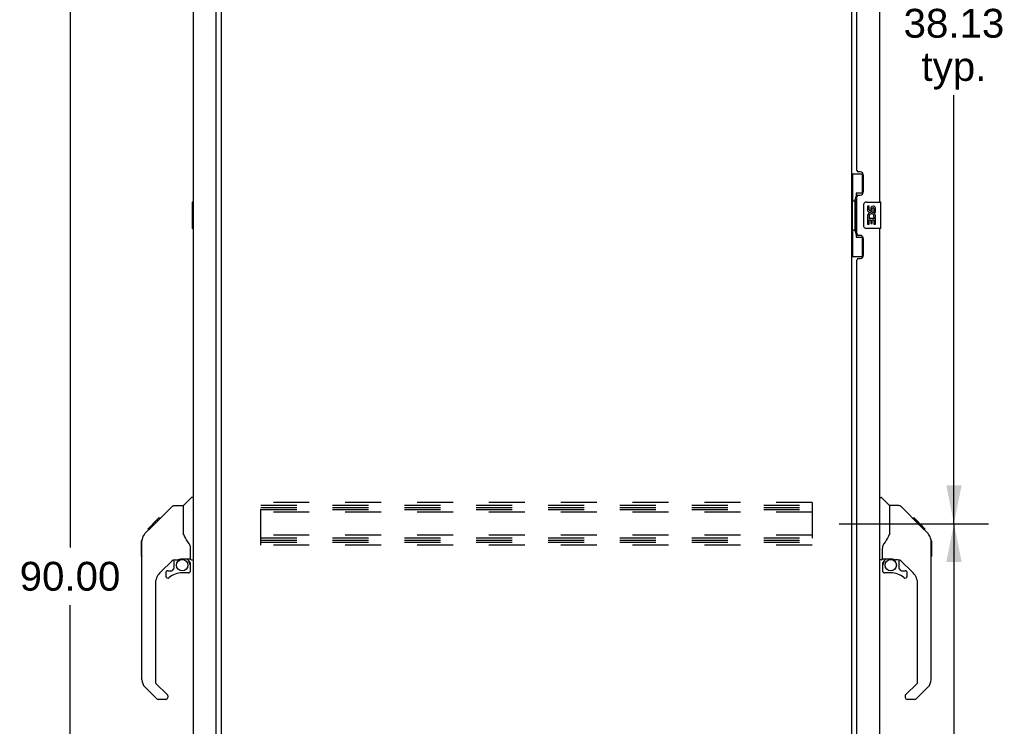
# Model space of a CAD drawing. Header units: inches. Extents: x 0 to 249, y 0 to 161.
# Tile 15 of 20: x 137 to 174, y 48 to 75. Entities that reach past the tile are written whole.
import ezdxf

# ---------------------------------------------------------------- set-up
doc = ezdxf.new("R2010")
doc.units = ezdxf.units.IN
doc.header["$LTSCALE"] = 13.679749
doc.header["$MEASUREMENT"] = 0
doc.linetypes.add('HIDDEN', pattern=[0.2, 0.1, -0.1])
doc.layers.get('0').update_dxf_attribs({"linetype": 'CONTINUOUS'})
for name, color, linetype in [('02___PRT_ALL_AXES', 7, 'CONTINUOUS'), ('DEFAULT_2', 8, 'HIDDEN'), ('DIMENSIONS', 7, 'CONTINUOUS')]:
    doc.layers.add(name, color=color, linetype=linetype)
doc.styles.get("Standard").update_dxf_attribs({"font": 'arial.ttf'})
doc.dimstyles.new('DIMSTYLE_1', dxfattribs={"dimtxt": 1.097306, "dimasz": 1.463075, "dimexe": 0.09, "dimexo": 0.07, "dimgap": 0.0375, "dimtad": 0, "dimtih": 1, "dimtoh": 1, "dimzin": 4, "dimdsep": 46, "dimtxsty": 'Standard', "dimblk": '_FILLED', "dimblk1": '_FILLED', "dimblk2": '_FILLED', "dimcen": 0.09, "dimazin": 1, "dimtfac": 1, "dimtdec": 3, "dimtofl": 0, "dimtmove": 0, "dimatfit": 3, "dimldrblk": '_FILLED', "dimfxl": 1, "dimtolj": 1, "dimtzin": 4, "dimarcsym": 0})

# ---------------------------------------------------------------- blocks, each defined once
blk = doc.blocks.new('_FILLED')
at = {"color": 0, "linetype": 'ByBlock'}
blk.add_solid([(0, 0), (-1, 0.2), (-1, -0.2)], dxfattribs=at)
blk = doc.blocks.new('*D6')
at = {"layer": 'DIMENSIONS', "color": 2, "linetype": 'Continuous'}
for p, q in [((143.502, 99.154), (137.199, 99.154)), ((138.516, 99.154), (138.516, 55.251)), ((138.516, 9.154), (138.516, 53.057)), ((143.502, 9.154), (137.199, 9.154))]:
    blk.add_line(p, q, dxfattribs=at)
at = {"layer": 'DIMENSIONS', "color": 2, "linetype": 'Continuous', "xscale": 1.4630747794, "yscale": 1.4630747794, "zscale": 1.4630747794}
for p, rotation in [((138.516, 99.154), 90), ((138.516, 9.154), 270)]:
    blk.add_blockref('_FILLED', p, dxfattribs=dict(at, rotation=rotation))
at = {"layer": 'DIMENSIONS', "color": 2, "linetype": 'Continuous', "insert": (138.516, 54.703), "char_height": 1.0973, "width": 3.83445, "attachment_point": 2, "line_spacing_factor": 0.9}
blk.add_mtext('90.00', dxfattribs=at)
blk = doc.blocks.new('*D10')
at = {"layer": 'DIMENSIONS', "color": 2, "linetype": 'Continuous'}
for p, q in [((167.804, 94.279), (173.495, 94.279)), ((172.178, 94.279), (172.178, 76.314)), ((172.178, 56.154), (172.178, 72.473)), ((167.804, 56.154), (173.495, 56.154))]:
    blk.add_line(p, q, dxfattribs=at)
at = {"layer": 'DIMENSIONS', "color": 2, "linetype": 'Continuous', "xscale": 1.4630747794, "yscale": 1.4630747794, "zscale": 1.4630747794}
for p, rotation in [((172.178, 94.279), 90), ((172.178, 56.154), 270)]:
    blk.add_blockref('_FILLED', p, dxfattribs=dict(at, rotation=rotation))
at = {"layer": 'DIMENSIONS', "color": 2, "linetype": 'Continuous', "insert": (172.178, 75.765), "char_height": 1.0973, "width": 3.83445, "attachment_point": 2, "line_spacing_factor": 0.9}
blk.add_mtext('38.13\\Ptyp.', dxfattribs=at)
blk = doc.blocks.new('*D11')
at = {"layer": 'DIMENSIONS', "color": 2, "linetype": 'Continuous'}
for p, q in [((167.804, 56.154), (173.495, 56.154)), ((172.178, 56.154), (172.178, 38.189)), ((172.178, 18.029), (172.178, 34.348)), ((167.804, 18.029), (173.495, 18.029))]:
    blk.add_line(p, q, dxfattribs=at)
at = {"layer": 'DIMENSIONS', "color": 2, "linetype": 'Continuous', "xscale": 1.4630747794, "yscale": 1.4630747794, "zscale": 1.4630747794}
for p, rotation in [((172.178, 56.154), 90), ((172.178, 18.029), 270)]:
    blk.add_blockref('_FILLED', p, dxfattribs=dict(at, rotation=rotation))
at = {"layer": 'DIMENSIONS', "color": 2, "linetype": 'Continuous', "insert": (172.178, 37.64), "char_height": 1.0973, "width": 3.83445, "attachment_point": 2, "line_spacing_factor": 0.9}
blk.add_mtext('38.13\\Ptyp.', dxfattribs=at)

msp = doc.modelspace()

# ---------------------------------------------------------------- linework, layer by layer
at = {"color": 3, "linetype": 'Continuous'}
for p, q in [((143.222, 16.151), (143.222, 96.158)), ((144.076, 16.028), (144.076, 96.28)), ((144.28, 16.447), (144.28, 95.862)), ((168.28, 95.862), (168.28, 16.447)), ((169.338, 90.904), (169.338, 68.404)), ((168.484, 69.612), (168.484, 89.697)), ((168.604, 69.552), (168.544, 69.552)), ((168.734, 68.802), (168.734, 69.422)), ((168.544, 68.672), (168.604, 68.672)), ((168.484, 67.197), (168.484, 68.612)), ((168.604, 67.137), (168.544, 67.137)), ((169.338, 67.404), (169.338, 44.904)), ((168.734, 66.387), (168.734, 67.007)), ((168.484, 46.112), (168.484, 66.197)), ((168.544, 66.257), (168.604, 66.257))]:
    msp.add_line(p, q, dxfattribs=at)
at = {"color": 7, "linetype": 'Continuous'}
for p, q in [((168.28, 69.479), (168.721, 69.479)), ((168.319, 69.479), (168.319, 68.454)), ((168.684, 69.479), (168.684, 68.699)), ((168.457, 68.744), (168.457, 67.064)), ((168.684, 68.744), (168.457, 68.744)), ((143.162, 68.389), (143.162, 67.419)), ((143.222, 68.404), (143.177, 68.404)), ((143.209, 68.304), (143.209, 67.504)), ((168.297, 68.454), (168.297, 67.354)), ((168.297, 68.454), (168.42, 68.454)), ((168.42, 68.484), (168.42, 68.505)), ((168.42, 67.354), (168.42, 68.454)), ((168.743, 67.504), (168.743, 68.304)), ((168.843, 68.404), (169.383, 68.404)), ((169.398, 67.419), (169.398, 68.389)), ((143.177, 67.404), (143.222, 67.404)), ((168.297, 67.354), (168.42, 67.354)), ((168.319, 67.354), (168.319, 66.329)), ((168.42, 67.303), (168.42, 67.324)), ((169.383, 67.404), (168.843, 67.404)), ((168.457, 67.064), (168.684, 67.064)), ((168.684, 67.109), (168.684, 66.329)), ((168.28, 66.329), (168.721, 66.329)), ((142.834, 56.849), (143.132, 57.147)), ((143.222, 57.158), (143.16, 57.158)), ((169.338, 57.158), (169.401, 57.158)), ((169.726, 56.849), (169.428, 57.147)), ((141.795, 56.204), (142.412, 56.82)), ((142.467, 56.843), (142.828, 56.843)), ((142.828, 56.843), (142.828, 55.739)), ((170.093, 56.843), (169.732, 56.843)), ((169.732, 55.739), (169.732, 56.843)), ((170.914, 56.055), (170.149, 56.82)), ((141.475, 55.95), (141.888, 56.363)), ((141.872, 56.28), (141.805, 56.28)), ((141.888, 56.364), (141.89, 56.366)), ((141.955, 56.363), (141.888, 56.363)), ((141.889, 56.364), (141.956, 56.364)), ((141.89, 56.366), (141.957, 56.366)), ((170.67, 56.366), (170.603, 56.366)), ((170.677, 56.358), (170.61, 56.358)), ((170.687, 56.348), (170.62, 56.348)), ((170.693, 56.342), (170.627, 56.342)), ((170.701, 56.334), (170.635, 56.334)), ((170.721, 56.314), (170.654, 56.314)), ((170.67, 56.366), (170.997, 56.039)), ((170.744, 56.292), (170.677, 56.292)), ((170.767, 56.268), (170.7, 56.268)), ((141.369, 55.776), (141.647, 56.055)), ((141.475, 55.95), (141.542, 55.95)), ((141.478, 55.953), (141.545, 55.953)), ((141.546, 55.954), (141.479, 55.954)), ((141.627, 56.035), (141.56, 56.035)), ((141.713, 56.122), (141.646, 56.122)), ((141.647, 56.055), (141.78, 56.188)), ((141.661, 56.068), (141.647, 56.055)), ((141.674, 56.082), (141.661, 56.068)), ((141.795, 56.204), (141.729, 56.204)), ((141.752, 56.16), (141.795, 56.204)), ((170.791, 56.245), (170.724, 56.245)), ((170.815, 56.221), (170.748, 56.221)), ((170.838, 56.197), (170.771, 56.197)), ((170.86, 56.175), (170.793, 56.175)), ((170.88, 56.155), (170.814, 56.155)), ((170.898, 56.138), (170.831, 56.138)), ((170.911, 56.124), (170.844, 56.124)), ((170.915, 56.12), (170.848, 56.12)), ((170.917, 56.118), (170.85, 56.118)), ((170.918, 56.118), (170.851, 56.118)), ((170.918, 56.117), (170.851, 56.117)), ((170.9, 56.068), (170.852, 56.116)), ((170.921, 56.115), (170.854, 56.115)), ((170.925, 56.11), (170.858, 56.11)), ((170.931, 56.104), (170.864, 56.104)), ((170.945, 56.091), (170.878, 56.091)), ((170.96, 56.075), (170.893, 56.075)), ((170.913, 56.055), (170.9, 56.068)), ((170.967, 56.068), (170.901, 56.068)), ((170.974, 56.061), (170.908, 56.061)), ((170.913, 56.055), (171.192, 55.776)), ((170.986, 56.049), (170.92, 56.049)), ((170.992, 56.044), (170.925, 56.044)), ((170.995, 56.04), (170.928, 56.04)), ((170.997, 56.039), (170.93, 56.039)), ((170.996, 56.039), (170.93, 56.039)), ((170.997, 56.038), (170.93, 56.038)), ((170.997, 56.038), (171.085, 55.95)), ((171.014, 55.954), (171.081, 55.954)), ((171.083, 55.952), (171.016, 55.952)), ((171.085, 55.95), (171.019, 55.95)), ((141.242, 54.916), (141.242, 55.503)), ((141.254, 50.215), (141.254, 55.499)), ((142.848, 55.746), (142.828, 55.801)), ((171.306, 55.521), (171.305, 55.528)), ((171.307, 50.215), (171.307, 55.499)), ((171.318, 55.503), (171.318, 54.916)), ((143.104, 54.816), (143.104, 55.222)), ((169.456, 54.816), (169.456, 55.222)), ((142.44, 54.781), (141.938, 54.28)), ((142.474, 54.771), (142.474, 54.445)), ((142.516, 54.776), (142.604, 54.776)), ((142.782, 54.817), (142.789, 54.818)), ((142.789, 54.818), (143.084, 54.818)), ((142.967, 54.818), (143.046, 54.738)), ((143.143, 54.776), (143.222, 54.776)), ((169.417, 54.776), (169.338, 54.776)), ((169.476, 54.818), (169.771, 54.818)), ((169.514, 54.738), (169.594, 54.818)), ((169.771, 54.818), (169.778, 54.817)), ((170.044, 54.776), (169.956, 54.776)), ((170.086, 54.445), (170.086, 54.771)), ((170.622, 54.28), (170.12, 54.781)), ((142.399, 54.364), (142.471, 54.436)), ((143.039, 54.73), (143.032, 54.724)), ((143.084, 54.599), (143.104, 54.599)), ((143.104, 54.361), (143.104, 54.599)), ((169.456, 54.599), (169.456, 54.361)), ((169.52, 54.732), (169.517, 54.735)), ((169.524, 54.728), (169.52, 54.732)), ((169.528, 54.724), (169.524, 54.728)), ((170.09, 54.436), (170.161, 54.364)), ((142.159, 54.282), (142.159, 54.163)), ((142.238, 54.361), (142.39, 54.361)), ((143.025, 54.282), (142.789, 54.282)), ((169.771, 54.282), (169.535, 54.282)), ((170.17, 54.361), (170.322, 54.361)), ((170.401, 54.163), (170.401, 54.282)), ((141.765, 53.862), (141.765, 50.129)), ((170.795, 50.129), (170.795, 53.862)), ((141.821, 49.484), (141.369, 49.936)), ((141.788, 50.074), (142.224, 49.638)), ((170.336, 49.638), (170.772, 50.074)), ((171.191, 49.936), (170.739, 49.484)), ((142.238, 49.605), (142.238, 49.54)), ((170.322, 49.605), (170.322, 49.54)), ((142.159, 49.461), (141.877, 49.461)), ((170.683, 49.461), (170.401, 49.461))]:
    msp.add_line(p, q, dxfattribs=at)
for points in [[(168.457, 68.72), (168.457, 68.717), (168.458, 68.713), (168.459, 68.709), (168.46, 68.705), (168.462, 68.7), (168.464, 68.695), (168.466, 68.69), (168.469, 68.684), (168.472, 68.677), (168.476, 68.67), (168.481, 68.663), (168.485, 68.655), (168.491, 68.647), (168.493, 68.643)], [(143.207, 68.34), (143.208, 68.335), (143.208, 68.329), (143.208, 68.323), (143.209, 68.317), (143.209, 68.31), (143.209, 68.304)], [(168.743, 68.304), (168.743, 68.31), (168.744, 68.317), (168.745, 68.323), (168.746, 68.329), (168.748, 68.335), (168.75, 68.34)], [(143.209, 67.504), (143.209, 67.498), (143.209, 67.492), (143.208, 67.485), (143.208, 67.479), (143.208, 67.474), (143.207, 67.468)], [(168.75, 67.468), (168.748, 67.474), (168.746, 67.479), (168.745, 67.485), (168.744, 67.492), (168.743, 67.498), (168.743, 67.504)], [(168.493, 67.165), (168.491, 67.162), (168.485, 67.153), (168.481, 67.145), (168.476, 67.138), (168.472, 67.131), (168.469, 67.125), (168.466, 67.119), (168.464, 67.113), (168.462, 67.108), (168.46, 67.103), (168.459, 67.099), (168.458, 67.095), (168.457, 67.091), (168.457, 67.088)], [(142.412, 56.82), (142.419, 56.827), (142.428, 56.832), (142.437, 56.837), (142.447, 56.84), (142.457, 56.842), (142.467, 56.843)], [(170.149, 56.82), (170.141, 56.827), (170.132, 56.832), (170.123, 56.837), (170.113, 56.84), (170.103, 56.842), (170.093, 56.843)], [(141.752, 56.16), (141.73, 56.138), (141.708, 56.116), (141.674, 56.082)], [(170.852, 56.116), (170.831, 56.138), (170.808, 56.16), (170.786, 56.182)], [(141.369, 55.776), (141.35, 55.756), (141.324, 55.723), (141.302, 55.688), (141.284, 55.65), (141.27, 55.611), (141.26, 55.57), (141.255, 55.528), (141.254, 55.499)], [(143.051, 55.393), (143.002, 55.464), (142.953, 55.54), (142.912, 55.611), (142.878, 55.678), (142.848, 55.746)], [(169.732, 55.801), (169.711, 55.744), (169.681, 55.675), (169.644, 55.604), (169.602, 55.532), (169.554, 55.458), (169.509, 55.393)], [(171.307, 55.499), (171.306, 55.527), (171.3, 55.569), (171.291, 55.61), (171.277, 55.649), (171.259, 55.687), (171.237, 55.722), (171.211, 55.755), (171.192, 55.776)], [(143.104, 55.222), (143.103, 55.246), (143.098, 55.281), (143.089, 55.315), (143.077, 55.347), (143.062, 55.376), (143.051, 55.393)], [(169.509, 55.393), (169.499, 55.377), (169.484, 55.348), (169.471, 55.316), (169.462, 55.282), (169.457, 55.247), (169.456, 55.222)], [(142.604, 54.776), (142.612, 54.777), (142.621, 54.779), (142.631, 54.782), (142.642, 54.786), (142.656, 54.791), (142.671, 54.796), (142.687, 54.801), (142.705, 54.806), (142.724, 54.811), (142.743, 54.814), (142.763, 54.816), (142.782, 54.817)], [(169.778, 54.817), (169.798, 54.816), (169.819, 54.814), (169.84, 54.81), (169.859, 54.805), (169.878, 54.8), (169.894, 54.795), (169.908, 54.79), (169.92, 54.785), (169.93, 54.782), (169.939, 54.779), (169.947, 54.777), (169.955, 54.776), (169.956, 54.776)], [(143.084, 54.599), (143.083, 54.612), (143.082, 54.626), (143.079, 54.64), (143.075, 54.653), (143.07, 54.666), (143.065, 54.679), (143.058, 54.691), (143.05, 54.703), (143.042, 54.714), (143.032, 54.724)], [(143.046, 54.738), (143.046, 54.738), (143.046, 54.737), (143.045, 54.736), (143.044, 54.735), (143.042, 54.734), (143.039, 54.73)], [(169.528, 54.724), (169.519, 54.714), (169.51, 54.703), (169.502, 54.691), (169.496, 54.679), (169.49, 54.666), (169.485, 54.653), (169.481, 54.64), (169.478, 54.626), (169.477, 54.612), (169.476, 54.599)], [(169.517, 54.735), (169.516, 54.736), (169.515, 54.737), (169.514, 54.738), (169.514, 54.738)]]:
    msp.add_lwpolyline(points, dxfattribs=at)
for centre in [(142.789, 54.577), (169.771, 54.577)]:
    msp.add_circle(centre, 0.217, dxfattribs=at)
at = {"color": 3, "linetype": 'Continuous'}
for centre, radius, start, end in [((168.544, 69.612), 0.06, 180, 270), ((168.604, 69.422), 0.13, 0, 90), ((168.544, 68.612), 0.06, 90, 180), ((168.604, 68.802), 0.13, 270, 360), ((168.544, 67.197), 0.06, 180, 270), ((168.604, 67.007), 0.13, 0, 90), ((168.604, 66.387), 0.13, 270, 360), ((168.544, 66.197), 0.06, 90, 180)]:
    msp.add_arc(centre, radius, start, end, dxfattribs=at)
at = {"color": 7, "linetype": 'Continuous'}
for centre, radius, start, end in [((143.177, 68.389), 0.015, 90, 180), ((143.207, 68.389), 0.015, 0, 90), ((168.843, 68.304), 0.1, 90, 158.7946), ((169.383, 68.389), 0.015, 0, 90), ((143.177, 67.419), 0.015, 180, 270), ((143.207, 67.419), 0.015, 270, 360), ((168.843, 67.504), 0.1, 201.205, 270), ((169.383, 67.419), 0.015, 270, 360), ((143.16, 57.119), 0.0394, 90, 135), ((169.401, 57.119), 0.0394, 45, 90), ((142.848, 56.835), 0.0197, 135, 172.5), ((169.712, 56.835), 0.0197, 7.5, 45), ((141.261, 55.503), 0.0197, 110.9631, 180), ((171.299, 55.503), 0.0197, 0, 68.9395), ((141.261, 54.916), 0.0197, 180, 246.393), ((142.516, 54.579), 0.197, 90, 135), ((143.084, 54.837), 0.0197, 270, 360), ((143.143, 54.816), 0.0394, 180, 270), ((169.417, 54.816), 0.0394, 270, 360), ((169.476, 54.837), 0.0197, 180, 270), ((170.044, 54.579), 0.197, 45, 90), ((171.299, 54.916), 0.0197, 293.607, 360), ((142.462, 54.445), 0.0118, 315, 360), ((142.907, 54.599), 0.197, 0, 45), ((169.653, 54.599), 0.197, 135, 180), ((170.098, 54.445), 0.0118, 180, 225), ((142.356, 53.862), 0.591, 135, 180), ((142.238, 54.282), 0.0787, 90, 180), ((142.238, 54.163), 0.0787, 180, 309.5212), ((142.789, 53.495), 0.787, 90, 129.5212), ((142.39, 54.373), 0.0118, 270, 315), ((143.025, 54.361), 0.0787, 270, 360), ((169.535, 54.361), 0.0787, 180, 270), ((169.771, 53.495), 0.787, 50.4788, 90), ((170.17, 54.373), 0.0118, 225, 270), ((170.322, 54.163), 0.0787, 230.4788, 360), ((170.322, 54.282), 0.0787, 0, 90), ((170.204, 53.862), 0.591, 0, 45), ((141.647, 50.215), 0.394, 180, 225), ((141.844, 50.129), 0.0787, 180, 225), ((170.716, 50.129), 0.0787, 315, 360), ((170.913, 50.215), 0.394, 315, 360), ((142.159, 49.54), 0.0787, 270, 360), ((142.191, 49.605), 0.0472, 0, 45), ((170.37, 49.605), 0.0472, 135, 180), ((170.401, 49.54), 0.0787, 180, 270), ((141.877, 49.54), 0.0787, 225, 270), ((170.683, 49.54), 0.0787, 270, 315)]:
    msp.add_arc(centre, radius, start, end, dxfattribs=at)
for centre, start_param, end_param in [((168.524, 68.495), 0.699287, 1.51401), ((168.524, 68.495), -4.655602, -3.84088), ((168.524, 67.314), 0.699287, 1.51401), ((168.524, 67.314), -4.655602, -3.84088)]:
    msp.add_ellipse(centre, major_axis=(0, 0.18), ratio=0.579493, start_param=start_param, end_param=end_param, dxfattribs=at)
at = {"layer": '02___PRT_ALL_AXES', "color": 7, "linetype": 'Continuous'}
for p, q in [((168.881, 68.25), (168.881, 68.114)), ((168.944, 68.25), (168.881, 68.25)), ((168.944, 68.114), (168.944, 68.25)), ((169.009, 68.176), (169.009, 68.107)), ((169.069, 68.114), (169.069, 68.156)), ((169.132, 68.156), (169.132, 68.019)), ((169.132, 68.019), (169.195, 68.019)), ((169.195, 68.019), (169.195, 68.156)), ((168.881, 67.789), (168.881, 67.558)), ((168.899, 67.789), (168.881, 67.789)), ((168.881, 67.558), (168.944, 67.558)), ((168.933, 67.789), (168.961, 67.808)), ((168.933, 67.789), (169.195, 67.789)), ((168.944, 67.558), (168.944, 67.726)), ((168.944, 67.726), (169.009, 67.726)), ((169.009, 67.726), (169.009, 67.59)), ((169.009, 67.59), (169.069, 67.59)), ((169.069, 67.59), (169.069, 67.726)), ((169.069, 67.726), (169.132, 67.726)), ((169.124, 67.825), (169.182, 67.8)), ((169.132, 67.726), (169.132, 67.558)), ((169.132, 67.558), (169.195, 67.558)), ((169.195, 67.558), (169.195, 67.789))]:
    msp.add_line(p, q, dxfattribs=at)
for centre, radius, start, end in [((169.101, 68.156), 0.0943, 68.6999, 167.4338), ((169.035, 67.862), 0.154, 161.4199, 206.1963), ((168.975, 68.114), 0.0943, 180, 360), ((169.038, 67.862), 0.157, 336.5966, 161.8791), ((168.975, 68.114), 0.0314, 180, 261.2295), ((169.038, 67.862), 0.0943, 336.5966, 215.1122), ((168.974, 68.118), 0.0362, 263.4285, 341.7628), ((169.101, 68.156), 0.0314, 0, 180.0485), ((169.101, 68.156), 0.0943, 0, 68.6704), ((169.038, 67.862), 0.157, 205.737, 207.8532)]:
    msp.add_arc(centre, radius, start, end, dxfattribs=at)
at = {"layer": 'DEFAULT_2', "color": 8, "linetype": 'HIDDEN'}
for p, q in [((145.78, 55.342), (145.78, 56.967)), ((166.78, 56.967), (145.78, 56.967)), ((145.78, 56.863), (166.78, 56.863)), ((145.78, 56.773), (166.78, 56.773)), ((145.78, 56.696), (166.78, 56.696)), ((166.78, 56.967), (166.78, 55.342)), ((166.78, 56.592), (145.78, 56.592)), ((166.78, 55.717), (145.78, 55.717)), ((145.78, 55.613), (166.78, 55.613)), ((145.78, 55.523), (166.78, 55.523)), ((145.78, 55.446), (166.78, 55.446)), ((166.78, 55.342), (145.78, 55.342))]:
    msp.add_line(p, q, dxfattribs=at)

# ---------------------------------------------------------------- dimensions: what is measured, and where the dimension line sits
at = {"layer": 'DIMENSIONS', "color": 2, "linetype": 'Continuous'}
dim = msp.add_linear_dim(base=(138.516, 9.154), p1=(143.572, 99.154), p2=(143.572, 9.154), angle=270, dimstyle='DIMSTYLE_1', dxfattribs=at)
dim.commit()
dim.dimension.update_dxf_attribs({"geometry": '*D6', "text_midpoint": (138.511, 54.148), "dimtype": 160})
for base, p1, p2, picture, middle in [((172.178427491, 56.154111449), (167.734233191, 94.279111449), (167.734233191, 56.154111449), '*D10', (172.178427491, 74.393631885)), ((172.178427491, 18.029111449), (167.734233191, 56.154111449), (167.734233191, 18.029111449), '*D11', (172.178427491, 36.268631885))]:
    dim = msp.add_linear_dim(base=base, p1=p1, p2=p2, angle=270, text='<>\\Ptyp.', dimstyle='DIMSTYLE_1', dxfattribs=at)
    dim.commit()
    dim.dimension.update_dxf_attribs({"geometry": picture, "text_midpoint": middle, "dimtype": 160})

doc.saveas('drawing.dxf')
